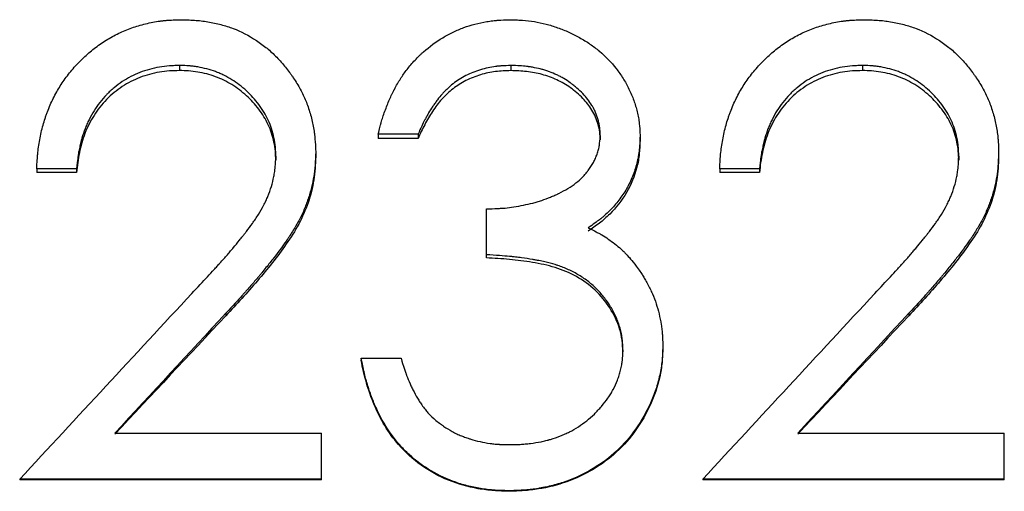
# Model space of a CAD drawing. Header units: millimetres. Extents: x -130 to 188, y -46 to 95.
# Tile 6 of 14: x -10.45 to 0.64, y 0.54 to 5.84. Entities that reach past the tile are written whole.
import ezdxf

# ---------------------------------------------------------------- set-up
doc = ezdxf.new("R2010")
doc.units = ezdxf.units.MM

msp = doc.modelspace()

# ---------------------------------------------------------------- linework, layer by layer
at = {"color": 7, "linetype": 'Continuous', "lineweight": 25}
for p, q in [((-8.649, 5.328), (-8.649, 5.27)), ((-4.916, 5.328), (-4.916, 5.27)), ((-0.957, 5.328), (-0.957, 5.27)), ((-5.962, 4.555), (-6.41, 4.555)), ((-6.41, 4.555), (-6.41, 4.506)), ((-5.962, 4.555), (-5.962, 4.506)), ((-5.962, 4.506), (-6.41, 4.506)), ((-3.91, 4.539), (-3.91, 4.491)), ((-3.462, 4.537), (-3.462, 4.489)), ((-7.115, 4.349), (-7.115, 4.302)), ((0.577, 4.349), (0.577, 4.302)), ((-7.564, 4.309), (-7.564, 4.262)), ((0.128, 4.309), (0.128, 4.262)), ((-9.808, 4.167), (-10.256, 4.167)), ((-10.256, 4.167), (-10.256, 4.123)), ((-9.808, 4.123), (-10.256, 4.123)), ((-9.808, 4.167), (-9.808, 4.123)), ((-2.115, 4.167), (-2.564, 4.167)), ((-2.564, 4.167), (-2.564, 4.123)), ((-2.115, 4.123), (-2.564, 4.123)), ((-2.115, 4.167), (-2.115, 4.123)), ((-5.192, 3.164), (-5.192, 3.716)), ((-8.127, 2.541), (-8.127, 2.513)), ((-0.435, 2.541), (-0.435, 2.513)), ((-3.654, 2.131), (-3.654, 2.108)), ((-3.205, 2.175), (-3.205, 2.151)), ((-6.603, 2.034), (-6.603, 2.012)), ((-6.603, 2.034), (-6.154, 2.034)), ((-9.378, 1.192), (-7.051, 1.192)), ((-7.051, 0.667), (-7.051, 1.192)), ((-1.686, 1.192), (0.641, 1.192)), ((0.641, 0.667), (0.641, 1.192)), ((-7.051, 0.674), (-10.449, 0.674)), ((-10.449, 0.674), (-10.449, 0.667)), ((-7.051, 0.667), (-10.449, 0.667)), ((0.641, 0.674), (-2.756, 0.674)), ((-2.756, 0.674), (-2.756, 0.667)), ((0.641, 0.667), (-2.756, 0.667)), ((-4.935, 0.544), (-4.935, 0.538))]:
    msp.add_line(p, q, dxfattribs=at)
for points, knots in [([(-10.256, 4.167), (-10.255, 4.204), (-10.253, 4.236), (-10.25, 4.276), (-10.249, 4.289), (-10.248, 4.306), (-10.248, 4.311), (-10.247, 4.319), (-10.247, 4.321), (-10.246, 4.326), (-10.246, 4.327), (-10.241, 4.383), (-10.234, 4.436), (-10.213, 4.549), (-10.2, 4.603), (-10.179, 4.682), (-10.171, 4.708), (-10.159, 4.745), (-10.154, 4.758), (-10.146, 4.782), (-10.142, 4.794), (-10.117, 4.859), (-10.094, 4.909), (-10.046, 5.006), (-10.019, 5.054), (-9.963, 5.143), (-9.933, 5.186), (-9.866, 5.271), (-9.83, 5.312), (-9.751, 5.395), (-9.711, 5.433), (-9.65, 5.486), (-9.63, 5.502), (-9.589, 5.534), (-9.566, 5.551), (-9.498, 5.598), (-9.452, 5.626), (-9.381, 5.665), (-9.358, 5.678), (-9.309, 5.701), (-9.284, 5.712), (-9.212, 5.742), (-9.162, 5.76), (-9.084, 5.783), (-9.058, 5.79), (-9.004, 5.803), (-8.976, 5.809), (-8.922, 5.819), (-8.895, 5.824), (-8.855, 5.829), (-8.841, 5.831), (-8.821, 5.833), (-8.815, 5.833), (-8.805, 5.834), (-8.801, 5.835), (-8.795, 5.835), (-8.79, 5.836), (-8.752, 5.839), (-8.698, 5.841), (-8.626, 5.842)], [0, 0, 0, 0, 0.03125, 0.03125, 0.046875, 0.046875, 0.054688, 0.054688, 0.058594, 0.058594, 0.0625, 0.0625, 0.125, 0.125, 0.1875, 0.1875, 0.21875, 0.21875, 0.234375, 0.234375, 0.25, 0.25, 0.3125, 0.3125, 0.375, 0.375, 0.4375, 0.4375, 0.5, 0.5, 0.5625, 0.5625, 0.59375, 0.59375, 0.625, 0.625, 0.6875, 0.6875, 0.71875, 0.71875, 0.75, 0.75, 0.8125, 0.8125, 0.84375, 0.84375, 0.875, 0.875, 0.90625, 0.90625, 0.921875, 0.921875, 0.929688, 0.929688, 0.933594, 0.933594, 0.9375, 0.9375, 1, 1, 1, 1]), ([(-8.626, 5.842), (-8.593, 5.842), (-8.564, 5.841), (-8.527, 5.839), (-8.516, 5.839), (-8.501, 5.838), (-8.496, 5.838), (-8.489, 5.837), (-8.487, 5.837), (-8.482, 5.837), (-8.481, 5.837), (-8.454, 5.835), (-8.43, 5.833), (-8.381, 5.827), (-8.357, 5.823), (-8.279, 5.81), (-8.229, 5.8), (-8.134, 5.775), (-8.089, 5.76), (-7.957, 5.711), (-7.87, 5.665), (-7.739, 5.58), (-7.699, 5.55), (-7.645, 5.506), (-7.627, 5.491), (-7.591, 5.457), (-7.572, 5.439), (-7.518, 5.383), (-7.485, 5.346), (-7.438, 5.288), (-7.423, 5.269), (-7.401, 5.24), (-7.394, 5.23), (-7.384, 5.215), (-7.381, 5.211), (-7.374, 5.201), (-7.371, 5.196), (-7.338, 5.147), (-7.312, 5.104), (-7.265, 5.017), (-7.244, 4.973), (-7.208, 4.887), (-7.192, 4.839), (-7.17, 4.765), (-7.163, 4.74), (-7.152, 4.692), (-7.147, 4.669), (-7.138, 4.621), (-7.134, 4.597), (-7.129, 4.56), (-7.127, 4.548), (-7.125, 4.529), (-7.125, 4.523), (-7.124, 4.513), (-7.123, 4.51), (-7.123, 4.504), (-7.123, 4.5), (-7.12, 4.465), (-7.117, 4.415), (-7.115, 4.349)], [0, 0, 0, 0, 0.03125, 0.03125, 0.046875, 0.046875, 0.054688, 0.054688, 0.058594, 0.058594, 0.0625, 0.0625, 0.09375, 0.09375, 0.125, 0.125, 0.1875, 0.1875, 0.25, 0.25, 0.375, 0.375, 0.4375, 0.4375, 0.46875, 0.46875, 0.5, 0.5, 0.5625, 0.5625, 0.59375, 0.59375, 0.609375, 0.609375, 0.617188, 0.617188, 0.625, 0.625, 0.6875, 0.6875, 0.75, 0.75, 0.8125, 0.8125, 0.84375, 0.84375, 0.875, 0.875, 0.90625, 0.90625, 0.921875, 0.921875, 0.929688, 0.929688, 0.933594, 0.933594, 0.9375, 0.9375, 1, 1, 1, 1]), ([(-6.41, 4.555), (-6.403, 4.584), (-6.397, 4.609), (-6.389, 4.642), (-6.386, 4.651), (-6.383, 4.665), (-6.381, 4.669), (-6.38, 4.675), (-6.379, 4.677), (-6.378, 4.681), (-6.378, 4.682), (-6.372, 4.705), (-6.365, 4.725), (-6.352, 4.768), (-6.344, 4.789), (-6.319, 4.859), (-6.301, 4.903), (-6.275, 4.965), (-6.266, 4.984), (-6.252, 5.013), (-6.247, 5.022), (-6.24, 5.036), (-6.238, 5.041), (-6.235, 5.047), (-6.233, 5.05), (-6.231, 5.054), (-6.23, 5.056), (-6.206, 5.102), (-6.183, 5.141), (-6.148, 5.196), (-6.136, 5.214), (-6.113, 5.247), (-6.099, 5.265), (-6.058, 5.319), (-6.027, 5.355), (-5.981, 5.404), (-5.966, 5.42), (-5.942, 5.443), (-5.934, 5.451), (-5.918, 5.465), (-5.911, 5.472), (-5.833, 5.541), (-5.76, 5.594), (-5.646, 5.663), (-5.607, 5.684), (-5.548, 5.712), (-5.528, 5.721), (-5.487, 5.738), (-5.466, 5.747), (-5.367, 5.783), (-5.281, 5.805), (-5.165, 5.825), (-5.142, 5.828), (-5.109, 5.832), (-5.098, 5.834), (-5.082, 5.835), (-5.077, 5.836), (-5.069, 5.836), (-5.066, 5.837), (-5.061, 5.837), (-5.057, 5.837), (-5.026, 5.84), (-4.981, 5.841), (-4.922, 5.842)], [0, 0, 0, 0, 0.03125, 0.03125, 0.046875, 0.046875, 0.054688, 0.054688, 0.058594, 0.058594, 0.0625, 0.0625, 0.09375, 0.09375, 0.125, 0.125, 0.1875, 0.1875, 0.21875, 0.21875, 0.234375, 0.234375, 0.242188, 0.242188, 0.246094, 0.246094, 0.25, 0.25, 0.3125, 0.3125, 0.34375, 0.34375, 0.375, 0.375, 0.4375, 0.4375, 0.46875, 0.46875, 0.484375, 0.484375, 0.5, 0.5, 0.625, 0.625, 0.6875, 0.6875, 0.71875, 0.71875, 0.75, 0.75, 0.875, 0.875, 0.90625, 0.90625, 0.921875, 0.921875, 0.929688, 0.929688, 0.933594, 0.933594, 0.9375, 0.9375, 1, 1, 1, 1]), ([(-4.922, 5.842), (-4.892, 5.841), (-4.865, 5.841), (-4.832, 5.839), (-4.821, 5.839), (-4.807, 5.838), (-4.803, 5.838), (-4.796, 5.837), (-4.794, 5.837), (-4.79, 5.837), (-4.789, 5.837), (-4.74, 5.833), (-4.696, 5.828), (-4.608, 5.814), (-4.564, 5.804), (-4.499, 5.787), (-4.477, 5.781), (-4.433, 5.768), (-4.411, 5.76), (-4.347, 5.738), (-4.305, 5.721), (-4.223, 5.684), (-4.183, 5.664), (-4.102, 5.619), (-4.063, 5.595), (-4.007, 5.556), (-3.989, 5.543), (-3.953, 5.516), (-3.937, 5.503), (-3.849, 5.429), (-3.786, 5.364), (-3.703, 5.258), (-3.677, 5.221), (-3.641, 5.163), (-3.63, 5.144), (-3.608, 5.104), (-3.597, 5.084), (-3.566, 5.02), (-3.548, 4.978), (-3.525, 4.914), (-3.517, 4.893), (-3.508, 4.861), (-3.505, 4.85), (-3.499, 4.829), (-3.496, 4.819), (-3.488, 4.785), (-3.483, 4.763), (-3.477, 4.729), (-3.476, 4.718), (-3.473, 4.701), (-3.473, 4.696), (-3.472, 4.687), (-3.471, 4.685), (-3.471, 4.679), (-3.47, 4.675), (-3.467, 4.643), (-3.464, 4.598), (-3.462, 4.537)], [0, 0, 0, 0, 0.03125, 0.03125, 0.046875, 0.046875, 0.054688, 0.054688, 0.058594, 0.058594, 0.0625, 0.0625, 0.125, 0.125, 0.1875, 0.1875, 0.21875, 0.21875, 0.25, 0.25, 0.3125, 0.3125, 0.375, 0.375, 0.4375, 0.4375, 0.46875, 0.46875, 0.5, 0.5, 0.625, 0.625, 0.6875, 0.6875, 0.71875, 0.71875, 0.75, 0.75, 0.8125, 0.8125, 0.84375, 0.84375, 0.859375, 0.859375, 0.875, 0.875, 0.90625, 0.90625, 0.921875, 0.921875, 0.929688, 0.929688, 0.933594, 0.933594, 0.9375, 0.9375, 1, 1, 1, 1]), ([(-2.564, 4.167), (-2.562, 4.204), (-2.561, 4.236), (-2.558, 4.276), (-2.557, 4.289), (-2.556, 4.306), (-2.555, 4.311), (-2.555, 4.319), (-2.555, 4.321), (-2.554, 4.326), (-2.554, 4.327), (-2.549, 4.383), (-2.541, 4.436), (-2.521, 4.549), (-2.508, 4.603), (-2.486, 4.682), (-2.479, 4.708), (-2.466, 4.745), (-2.462, 4.758), (-2.453, 4.782), (-2.449, 4.794), (-2.424, 4.859), (-2.402, 4.909), (-2.354, 5.006), (-2.327, 5.054), (-2.271, 5.143), (-2.24, 5.186), (-2.173, 5.271), (-2.137, 5.312), (-2.059, 5.395), (-2.019, 5.433), (-1.958, 5.486), (-1.937, 5.502), (-1.896, 5.534), (-1.874, 5.551), (-1.806, 5.598), (-1.76, 5.626), (-1.689, 5.665), (-1.665, 5.678), (-1.617, 5.701), (-1.592, 5.712), (-1.519, 5.742), (-1.469, 5.76), (-1.392, 5.783), (-1.365, 5.79), (-1.312, 5.803), (-1.284, 5.809), (-1.23, 5.819), (-1.203, 5.824), (-1.162, 5.829), (-1.149, 5.831), (-1.129, 5.833), (-1.122, 5.833), (-1.112, 5.834), (-1.109, 5.835), (-1.102, 5.835), (-1.098, 5.836), (-1.06, 5.839), (-1.006, 5.841), (-0.933, 5.842)], [0, 0, 0, 0, 0.03125, 0.03125, 0.046875, 0.046875, 0.054688, 0.054688, 0.058594, 0.058594, 0.0625, 0.0625, 0.125, 0.125, 0.1875, 0.1875, 0.21875, 0.21875, 0.234375, 0.234375, 0.25, 0.25, 0.3125, 0.3125, 0.375, 0.375, 0.4375, 0.4375, 0.5, 0.5, 0.5625, 0.5625, 0.59375, 0.59375, 0.625, 0.625, 0.6875, 0.6875, 0.71875, 0.71875, 0.75, 0.75, 0.8125, 0.8125, 0.84375, 0.84375, 0.875, 0.875, 0.90625, 0.90625, 0.921875, 0.921875, 0.929688, 0.929688, 0.933594, 0.933594, 0.9375, 0.9375, 1, 1, 1, 1]), ([(-0.933, 5.842), (-0.901, 5.842), (-0.872, 5.841), (-0.835, 5.839), (-0.824, 5.839), (-0.808, 5.838), (-0.803, 5.838), (-0.796, 5.837), (-0.794, 5.837), (-0.79, 5.837), (-0.789, 5.837), (-0.762, 5.835), (-0.738, 5.833), (-0.689, 5.827), (-0.665, 5.823), (-0.587, 5.81), (-0.537, 5.8), (-0.442, 5.775), (-0.397, 5.76), (-0.265, 5.711), (-0.177, 5.665), (-0.047, 5.58), (-0.006, 5.55), (0.047, 5.506), (0.065, 5.491), (0.101, 5.457), (0.12, 5.439), (0.174, 5.383), (0.208, 5.346), (0.254, 5.288), (0.269, 5.269), (0.291, 5.24), (0.298, 5.23), (0.308, 5.215), (0.312, 5.211), (0.319, 5.201), (0.322, 5.196), (0.354, 5.147), (0.381, 5.104), (0.428, 5.017), (0.449, 4.973), (0.484, 4.887), (0.501, 4.839), (0.522, 4.765), (0.529, 4.74), (0.541, 4.692), (0.546, 4.669), (0.555, 4.621), (0.559, 4.597), (0.564, 4.56), (0.565, 4.548), (0.567, 4.529), (0.568, 4.523), (0.569, 4.513), (0.569, 4.51), (0.569, 4.504), (0.57, 4.5), (0.573, 4.465), (0.575, 4.415), (0.577, 4.349)], [0, 0, 0, 0, 0.03125, 0.03125, 0.046875, 0.046875, 0.054688, 0.054688, 0.058594, 0.058594, 0.0625, 0.0625, 0.09375, 0.09375, 0.125, 0.125, 0.1875, 0.1875, 0.25, 0.25, 0.375, 0.375, 0.4375, 0.4375, 0.46875, 0.46875, 0.5, 0.5, 0.5625, 0.5625, 0.59375, 0.59375, 0.609375, 0.609375, 0.617188, 0.617188, 0.625, 0.625, 0.6875, 0.6875, 0.75, 0.75, 0.8125, 0.8125, 0.84375, 0.84375, 0.875, 0.875, 0.90625, 0.90625, 0.921875, 0.921875, 0.929688, 0.929688, 0.933594, 0.933594, 0.9375, 0.9375, 1, 1, 1, 1]), ([(-8.649, 5.328), (-8.674, 5.327), (-8.696, 5.326), (-8.725, 5.325), (-8.733, 5.325), (-8.745, 5.324), (-8.749, 5.324), (-8.754, 5.324), (-8.756, 5.323), (-8.759, 5.323), (-8.76, 5.323), (-8.8, 5.32), (-8.838, 5.316), (-8.951, 5.296), (-9.025, 5.276), (-9.165, 5.222), (-9.231, 5.187), (-9.325, 5.125), (-9.356, 5.102), (-9.4, 5.065), (-9.415, 5.052), (-9.436, 5.033), (-9.443, 5.026), (-9.457, 5.012), (-9.465, 5.005), (-9.523, 4.945), (-9.571, 4.884), (-9.632, 4.786), (-9.651, 4.752), (-9.676, 4.701), (-9.684, 4.684), (-9.695, 4.658), (-9.699, 4.649), (-9.706, 4.632), (-9.71, 4.622), (-9.725, 4.582), (-9.737, 4.547), (-9.753, 4.492), (-9.758, 4.473), (-9.765, 4.444), (-9.767, 4.434), (-9.772, 4.415), (-9.774, 4.404), (-9.78, 4.375), (-9.784, 4.356), (-9.789, 4.328), (-9.79, 4.318), (-9.792, 4.304), (-9.793, 4.3), (-9.794, 4.293), (-9.794, 4.291), (-9.795, 4.286), (-9.795, 4.283), (-9.799, 4.256), (-9.803, 4.218), (-9.808, 4.167)], [0, 0, 0, 0, 0.03125, 0.03125, 0.046875, 0.046875, 0.054688, 0.054688, 0.058594, 0.058594, 0.0625, 0.0625, 0.125, 0.125, 0.25, 0.25, 0.375, 0.375, 0.4375, 0.4375, 0.46875, 0.46875, 0.484375, 0.484375, 0.5, 0.5, 0.625, 0.625, 0.6875, 0.6875, 0.71875, 0.71875, 0.734375, 0.734375, 0.75, 0.75, 0.8125, 0.8125, 0.84375, 0.84375, 0.859375, 0.859375, 0.875, 0.875, 0.90625, 0.90625, 0.921875, 0.921875, 0.929688, 0.929688, 0.933594, 0.933594, 0.9375, 0.9375, 1, 1, 1, 1]), ([(-7.564, 4.309), (-7.565, 4.332), (-7.565, 4.352), (-7.567, 4.378), (-7.567, 4.386), (-7.568, 4.397), (-7.568, 4.4), (-7.569, 4.405), (-7.569, 4.406), (-7.569, 4.409), (-7.569, 4.41), (-7.572, 4.444), (-7.578, 4.479), (-7.593, 4.55), (-7.602, 4.585), (-7.623, 4.65), (-7.635, 4.682), (-7.663, 4.741), (-7.678, 4.771), (-7.705, 4.815), (-7.715, 4.83), (-7.73, 4.852), (-7.735, 4.859), (-7.745, 4.874), (-7.751, 4.882), (-7.776, 4.916), (-7.798, 4.943), (-7.844, 4.994), (-7.868, 5.018), (-7.921, 5.066), (-7.948, 5.089), (-8.003, 5.131), (-8.03, 5.15), (-8.088, 5.186), (-8.117, 5.202), (-8.164, 5.225), (-8.179, 5.232), (-8.211, 5.246), (-8.228, 5.253), (-8.307, 5.282), (-8.374, 5.299), (-8.461, 5.314), (-8.478, 5.316), (-8.503, 5.32), (-8.512, 5.32), (-8.525, 5.322), (-8.529, 5.322), (-8.535, 5.323), (-8.537, 5.323), (-8.542, 5.323), (-8.544, 5.323), (-8.568, 5.325), (-8.603, 5.327), (-8.649, 5.328)], [0, 0, 0, 0, 0.03125, 0.03125, 0.046875, 0.046875, 0.054688, 0.054688, 0.058594, 0.058594, 0.0625, 0.0625, 0.125, 0.125, 0.1875, 0.1875, 0.25, 0.25, 0.3125, 0.3125, 0.34375, 0.34375, 0.359375, 0.359375, 0.375, 0.375, 0.4375, 0.4375, 0.5, 0.5, 0.5625, 0.5625, 0.625, 0.625, 0.6875, 0.6875, 0.71875, 0.71875, 0.75, 0.75, 0.875, 0.875, 0.90625, 0.90625, 0.921875, 0.921875, 0.929688, 0.929688, 0.933594, 0.933594, 0.9375, 0.9375, 1, 1, 1, 1]), ([(-4.916, 5.328), (-4.954, 5.326), (-4.988, 5.325), (-5.032, 5.322), (-5.045, 5.321), (-5.063, 5.319), (-5.069, 5.319), (-5.077, 5.318), (-5.079, 5.317), (-5.084, 5.317), (-5.086, 5.317), (-5.145, 5.309), (-5.201, 5.297), (-5.317, 5.262), (-5.372, 5.24), (-5.475, 5.187), (-5.524, 5.156), (-5.589, 5.105), (-5.611, 5.086), (-5.642, 5.056), (-5.653, 5.046), (-5.668, 5.03), (-5.673, 5.024), (-5.681, 5.016), (-5.684, 5.013), (-5.689, 5.008), (-5.692, 5.004), (-5.709, 4.985), (-5.726, 4.965), (-5.752, 4.93), (-5.761, 4.918), (-5.775, 4.898), (-5.78, 4.891), (-5.787, 4.881), (-5.789, 4.878), (-5.793, 4.872), (-5.794, 4.87), (-5.797, 4.867), (-5.798, 4.865), (-5.813, 4.842), (-5.828, 4.82), (-5.85, 4.782), (-5.857, 4.769), (-5.868, 4.748), (-5.872, 4.741), (-5.878, 4.731), (-5.88, 4.727), (-5.883, 4.722), (-5.883, 4.72), (-5.885, 4.716), (-5.887, 4.714), (-5.907, 4.674), (-5.932, 4.621), (-5.962, 4.555)], [0, 0, 0, 0, 0.0625, 0.0625, 0.09375, 0.09375, 0.109375, 0.109375, 0.117188, 0.117188, 0.125, 0.125, 0.25, 0.25, 0.375, 0.375, 0.5, 0.5, 0.5625, 0.5625, 0.59375, 0.59375, 0.609375, 0.609375, 0.617188, 0.617188, 0.625, 0.625, 0.6875, 0.6875, 0.71875, 0.71875, 0.734375, 0.734375, 0.742188, 0.742188, 0.746094, 0.746094, 0.75, 0.75, 0.8125, 0.8125, 0.84375, 0.84375, 0.859375, 0.859375, 0.867188, 0.867188, 0.871094, 0.871094, 0.875, 0.875, 1, 1, 1, 1]), ([(-3.91, 4.539), (-3.911, 4.559), (-3.911, 4.576), (-3.913, 4.598), (-3.913, 4.605), (-3.914, 4.615), (-3.914, 4.618), (-3.915, 4.623), (-3.915, 4.625), (-3.917, 4.642), (-3.92, 4.656), (-3.926, 4.685), (-3.93, 4.7), (-3.942, 4.745), (-3.952, 4.773), (-3.969, 4.814), (-3.976, 4.827), (-3.989, 4.853), (-3.996, 4.867), (-4.032, 4.925), (-4.066, 4.969), (-4.127, 5.033), (-4.149, 5.053), (-4.184, 5.084), (-4.196, 5.094), (-4.215, 5.109), (-4.221, 5.114), (-4.231, 5.121), (-4.234, 5.123), (-4.24, 5.128), (-4.244, 5.131), (-4.27, 5.15), (-4.294, 5.165), (-4.332, 5.188), (-4.345, 5.195), (-4.372, 5.209), (-4.386, 5.216), (-4.427, 5.235), (-4.454, 5.247), (-4.495, 5.262), (-4.509, 5.267), (-4.537, 5.275), (-4.552, 5.28), (-4.593, 5.291), (-4.621, 5.297), (-4.665, 5.306), (-4.679, 5.308), (-4.702, 5.312), (-4.709, 5.313), (-4.72, 5.314), (-4.724, 5.315), (-4.732, 5.316), (-4.737, 5.317), (-4.783, 5.322), (-4.842, 5.326), (-4.916, 5.328)], [0, 0, 0, 0, 0.03125, 0.03125, 0.046875, 0.046875, 0.054688, 0.054688, 0.0625, 0.0625, 0.09375, 0.09375, 0.125, 0.125, 0.1875, 0.1875, 0.21875, 0.21875, 0.25, 0.25, 0.375, 0.375, 0.4375, 0.4375, 0.46875, 0.46875, 0.484375, 0.484375, 0.492188, 0.492188, 0.5, 0.5, 0.5625, 0.5625, 0.59375, 0.59375, 0.625, 0.625, 0.6875, 0.6875, 0.71875, 0.71875, 0.75, 0.75, 0.8125, 0.8125, 0.84375, 0.84375, 0.859375, 0.859375, 0.867188, 0.867188, 0.875, 0.875, 1, 1, 1, 1]), ([(-0.957, 5.328), (-0.982, 5.327), (-1.004, 5.326), (-1.032, 5.325), (-1.041, 5.325), (-1.053, 5.324), (-1.057, 5.324), (-1.062, 5.324), (-1.064, 5.323), (-1.067, 5.323), (-1.068, 5.323), (-1.108, 5.32), (-1.146, 5.316), (-1.258, 5.296), (-1.332, 5.276), (-1.472, 5.222), (-1.539, 5.187), (-1.633, 5.125), (-1.663, 5.102), (-1.708, 5.065), (-1.722, 5.052), (-1.744, 5.033), (-1.751, 5.026), (-1.765, 5.012), (-1.772, 5.005), (-1.831, 4.945), (-1.878, 4.884), (-1.94, 4.786), (-1.958, 4.752), (-1.984, 4.701), (-1.992, 4.684), (-2.003, 4.658), (-2.007, 4.649), (-2.014, 4.632), (-2.018, 4.622), (-2.033, 4.582), (-2.045, 4.547), (-2.06, 4.492), (-2.065, 4.473), (-2.072, 4.444), (-2.075, 4.434), (-2.079, 4.415), (-2.082, 4.404), (-2.088, 4.375), (-2.091, 4.356), (-2.096, 4.328), (-2.098, 4.318), (-2.1, 4.304), (-2.101, 4.3), (-2.102, 4.293), (-2.102, 4.291), (-2.103, 4.286), (-2.103, 4.283), (-2.106, 4.256), (-2.111, 4.218), (-2.115, 4.167)], [0, 0, 0, 0, 0.03125, 0.03125, 0.046875, 0.046875, 0.054688, 0.054688, 0.058594, 0.058594, 0.0625, 0.0625, 0.125, 0.125, 0.25, 0.25, 0.375, 0.375, 0.4375, 0.4375, 0.46875, 0.46875, 0.484375, 0.484375, 0.5, 0.5, 0.625, 0.625, 0.6875, 0.6875, 0.71875, 0.71875, 0.734375, 0.734375, 0.75, 0.75, 0.8125, 0.8125, 0.84375, 0.84375, 0.859375, 0.859375, 0.875, 0.875, 0.90625, 0.90625, 0.921875, 0.921875, 0.929688, 0.929688, 0.933594, 0.933594, 0.9375, 0.9375, 1, 1, 1, 1]), ([(0.128, 4.309), (0.128, 4.332), (0.127, 4.352), (0.126, 4.378), (0.125, 4.386), (0.124, 4.397), (0.124, 4.4), (0.124, 4.405), (0.124, 4.406), (0.123, 4.409), (0.123, 4.41), (0.12, 4.444), (0.115, 4.479), (0.1, 4.55), (0.091, 4.585), (0.069, 4.65), (0.057, 4.682), (0.03, 4.741), (0.014, 4.771), (-0.013, 4.815), (-0.022, 4.83), (-0.037, 4.852), (-0.042, 4.859), (-0.053, 4.874), (-0.059, 4.882), (-0.084, 4.916), (-0.106, 4.943), (-0.152, 4.994), (-0.176, 5.018), (-0.229, 5.066), (-0.256, 5.089), (-0.311, 5.131), (-0.338, 5.15), (-0.395, 5.186), (-0.425, 5.202), (-0.471, 5.225), (-0.487, 5.232), (-0.519, 5.246), (-0.536, 5.253), (-0.614, 5.282), (-0.682, 5.299), (-0.768, 5.314), (-0.786, 5.316), (-0.811, 5.32), (-0.82, 5.32), (-0.832, 5.322), (-0.837, 5.322), (-0.843, 5.323), (-0.845, 5.323), (-0.849, 5.323), (-0.852, 5.323), (-0.876, 5.325), (-0.911, 5.327), (-0.957, 5.328)], [0, 0, 0, 0, 0.03125, 0.03125, 0.046875, 0.046875, 0.054688, 0.054688, 0.058594, 0.058594, 0.0625, 0.0625, 0.125, 0.125, 0.1875, 0.1875, 0.25, 0.25, 0.3125, 0.3125, 0.34375, 0.34375, 0.359375, 0.359375, 0.375, 0.375, 0.4375, 0.4375, 0.5, 0.5, 0.5625, 0.5625, 0.625, 0.625, 0.6875, 0.6875, 0.71875, 0.71875, 0.75, 0.75, 0.875, 0.875, 0.90625, 0.90625, 0.921875, 0.921875, 0.929688, 0.929688, 0.933594, 0.933594, 0.9375, 0.9375, 1, 1, 1, 1]), ([(-8.649, 5.27), (-8.687, 5.269), (-8.763, 5.268), (-8.913, 5.249), (-9.096, 5.2), (-9.3, 5.096), (-9.476, 4.951), (-9.618, 4.771), (-9.72, 4.567), (-9.771, 4.384), (-9.797, 4.236), (-9.804, 4.16), (-9.808, 4.123)], [0, 0, 0, 0, 0.062576, 0.125132, 0.2501, 0.373278, 0.499948, 0.624847, 0.749824, 0.874856, 0.937422, 1, 1, 1, 1]), ([(-7.564, 4.262), (-7.565, 4.297), (-7.567, 4.365), (-7.589, 4.5), (-7.641, 4.665), (-7.751, 4.84), (-7.891, 4.992), (-8.055, 5.118), (-8.242, 5.208), (-8.409, 5.251), (-8.546, 5.268), (-8.614, 5.27), (-8.649, 5.27)], [0, 0, 0, 0, 0.062571, 0.125122, 0.250013, 0.374954, 0.499929, 0.624927, 0.749888, 0.874861, 0.937422, 1, 1, 1, 1]), ([(-4.916, 5.27), (-4.974, 5.268), (-5.09, 5.264), (-5.262, 5.227), (-5.424, 5.163), (-5.572, 5.07), (-5.698, 4.952), (-5.802, 4.813), (-5.89, 4.663), (-5.938, 4.558), (-5.962, 4.506)], [0, 0, 0, 0, 0.125062, 0.250029, 0.377417, 0.49989, 0.624852, 0.749881, 0.874918, 1, 1, 1, 1]), ([(-3.91, 4.491), (-3.911, 4.52), (-3.913, 4.579), (-3.938, 4.694), (-3.995, 4.828), (-4.107, 4.965), (-4.241, 5.081), (-4.397, 5.171), (-4.564, 5.231), (-4.739, 5.264), (-4.857, 5.268), (-4.916, 5.27)], [0, 0, 0, 0, 0.0625568, 0.1250949, 0.2498657, 0.3686843, 0.499797, 0.6247848, 0.7498041, 0.8748829, 1, 1, 1, 1]), ([(-0.957, 5.27), (-0.994, 5.269), (-1.07, 5.268), (-1.221, 5.249), (-1.404, 5.2), (-1.608, 5.096), (-1.784, 4.951), (-1.926, 4.771), (-2.028, 4.567), (-2.078, 4.384), (-2.105, 4.236), (-2.112, 4.16), (-2.115, 4.123)], [0, 0, 0, 0, 0.062576, 0.125132, 0.2501, 0.373278, 0.499948, 0.624847, 0.749824, 0.874856, 0.937422, 1, 1, 1, 1]), ([(0.128, 4.262), (0.127, 4.297), (0.125, 4.365), (0.103, 4.5), (0.051, 4.665), (-0.059, 4.84), (-0.198, 4.992), (-0.363, 5.118), (-0.549, 5.208), (-0.717, 5.251), (-0.853, 5.268), (-0.922, 5.27), (-0.957, 5.27)], [0, 0, 0, 0, 0.062571, 0.125122, 0.250013, 0.374954, 0.499929, 0.624927, 0.749888, 0.874861, 0.937422, 1, 1, 1, 1]), ([(-5.192, 3.716), (-5.146, 3.716), (-5.105, 3.717), (-5.053, 3.72), (-5.037, 3.721), (-5.015, 3.722), (-5.008, 3.723), (-4.998, 3.723), (-4.994, 3.724), (-4.988, 3.724), (-4.986, 3.724), (-4.95, 3.728), (-4.917, 3.732), (-4.847, 3.743), (-4.81, 3.749), (-4.737, 3.764), (-4.703, 3.772), (-4.652, 3.785), (-4.636, 3.789), (-4.604, 3.799), (-4.586, 3.805), (-4.535, 3.822), (-4.502, 3.834), (-4.454, 3.854), (-4.438, 3.861), (-4.414, 3.871), (-4.406, 3.875), (-4.395, 3.88), (-4.391, 3.882), (-4.383, 3.886), (-4.38, 3.887), (-4.303, 3.925), (-4.239, 3.964), (-4.157, 4.028), (-4.131, 4.05), (-4.097, 4.085), (-4.085, 4.097), (-4.07, 4.115), (-4.064, 4.121), (-4.057, 4.13), (-4.055, 4.133), (-4.05, 4.14), (-4.048, 4.142), (-4.023, 4.175), (-4.004, 4.205), (-3.979, 4.251), (-3.971, 4.267), (-3.957, 4.299), (-3.951, 4.314), (-3.939, 4.348), (-3.934, 4.366), (-3.927, 4.391), (-3.925, 4.4), (-3.923, 4.413), (-3.922, 4.417), (-3.921, 4.423), (-3.92, 4.425), (-3.92, 4.43), (-3.919, 4.432), (-3.916, 4.457), (-3.913, 4.492), (-3.91, 4.539)], [0, 0, 0, 0, 0.0625, 0.0625, 0.09375, 0.09375, 0.109375, 0.109375, 0.117188, 0.117188, 0.125, 0.125, 0.1875, 0.1875, 0.25, 0.25, 0.3125, 0.3125, 0.34375, 0.34375, 0.375, 0.375, 0.4375, 0.4375, 0.46875, 0.46875, 0.484375, 0.484375, 0.492188, 0.492188, 0.5, 0.5, 0.625, 0.625, 0.6875, 0.6875, 0.71875, 0.71875, 0.734375, 0.734375, 0.742188, 0.742188, 0.75, 0.75, 0.8125, 0.8125, 0.84375, 0.84375, 0.875, 0.875, 0.90625, 0.90625, 0.921875, 0.921875, 0.929688, 0.929688, 0.933594, 0.933594, 0.9375, 0.9375, 1, 1, 1, 1]), ([(-3.462, 4.537), (-3.463, 4.503), (-3.464, 4.473), (-3.466, 4.434), (-3.467, 4.422), (-3.468, 4.406), (-3.468, 4.401), (-3.469, 4.393), (-3.469, 4.391), (-3.47, 4.386), (-3.47, 4.385), (-3.475, 4.331), (-3.485, 4.28), (-3.51, 4.178), (-3.526, 4.128), (-3.556, 4.056), (-3.566, 4.033), (-3.589, 3.986), (-3.601, 3.963), (-3.639, 3.897), (-3.668, 3.855), (-3.715, 3.794), (-3.732, 3.774), (-3.766, 3.734), (-3.785, 3.714), (-3.822, 3.677), (-3.841, 3.659), (-3.87, 3.633), (-3.88, 3.625), (-3.895, 3.613), (-3.9, 3.608), (-3.907, 3.602), (-3.91, 3.6), (-3.915, 3.596), (-3.918, 3.594), (-3.947, 3.571), (-3.989, 3.541), (-4.045, 3.502)], [0, 0, 0, 0, 0.0625, 0.0625, 0.09375, 0.09375, 0.109375, 0.109375, 0.117188, 0.117188, 0.125, 0.125, 0.25, 0.25, 0.375, 0.375, 0.4375, 0.4375, 0.5, 0.5, 0.625, 0.625, 0.6875, 0.6875, 0.75, 0.75, 0.8125, 0.8125, 0.84375, 0.84375, 0.859375, 0.859375, 0.867188, 0.867188, 0.875, 0.875, 1, 1, 1, 1]), ([(-3.462, 4.489), (-3.463, 4.437), (-3.466, 4.335), (-3.503, 4.132), (-3.601, 3.891), (-3.763, 3.688), (-3.918, 3.551), (-4.003, 3.493), (-4.045, 3.464)], [0, 0, 0, 0, 0.125188, 0.250297, 0.499922, 0.749664, 0.874802, 1, 1, 1, 1]), ([(-7.115, 4.349), (-7.116, 4.319), (-7.117, 4.294), (-7.119, 4.26), (-7.119, 4.25), (-7.12, 4.236), (-7.12, 4.232), (-7.121, 4.226), (-7.121, 4.224), (-7.121, 4.22), (-7.121, 4.219), (-7.123, 4.193), (-7.125, 4.17), (-7.13, 4.126), (-7.133, 4.105), (-7.143, 4.041), (-7.152, 3.999), (-7.168, 3.934), (-7.174, 3.912), (-7.186, 3.869), (-7.193, 3.847), (-7.214, 3.784), (-7.23, 3.743), (-7.256, 3.682), (-7.266, 3.662), (-7.28, 3.632), (-7.285, 3.622), (-7.293, 3.607), (-7.295, 3.602), (-7.301, 3.592), (-7.304, 3.586), (-7.324, 3.548), (-7.344, 3.513), (-7.379, 3.456), (-7.392, 3.437), (-7.411, 3.407), (-7.418, 3.397), (-7.428, 3.382), (-7.432, 3.376), (-7.437, 3.369), (-7.439, 3.366), (-7.442, 3.361), (-7.444, 3.357), (-7.486, 3.297), (-7.533, 3.232), (-7.615, 3.128), (-7.644, 3.091), (-7.69, 3.035), (-7.706, 3.016), (-7.73, 2.986), (-7.739, 2.976), (-7.751, 2.961), (-7.755, 2.956), (-7.762, 2.949), (-7.764, 2.946), (-7.768, 2.941), (-7.77, 2.938), (-7.799, 2.905), (-7.827, 2.872), (-7.871, 2.822), (-7.886, 2.805), (-7.909, 2.78), (-7.916, 2.771), (-7.928, 2.758), (-7.932, 2.754), (-7.938, 2.747), (-7.939, 2.745), (-7.943, 2.741), (-7.946, 2.738), (-7.987, 2.693), (-8.047, 2.628), (-8.127, 2.541)], [0, 0, 0, 0, 0.03125, 0.03125, 0.046875, 0.046875, 0.054688, 0.054688, 0.058594, 0.058594, 0.0625, 0.0625, 0.09375, 0.09375, 0.125, 0.125, 0.1875, 0.1875, 0.21875, 0.21875, 0.25, 0.25, 0.3125, 0.3125, 0.34375, 0.34375, 0.359375, 0.359375, 0.367188, 0.367188, 0.375, 0.375, 0.4375, 0.4375, 0.46875, 0.46875, 0.484375, 0.484375, 0.492188, 0.492188, 0.496094, 0.496094, 0.5, 0.5, 0.625, 0.625, 0.6875, 0.6875, 0.71875, 0.71875, 0.734375, 0.734375, 0.742188, 0.742188, 0.746094, 0.746094, 0.75, 0.75, 0.8125, 0.8125, 0.84375, 0.84375, 0.859375, 0.859375, 0.867188, 0.867188, 0.871094, 0.871094, 0.875, 0.875, 1, 1, 1, 1]), ([(0.577, 4.349), (0.576, 4.319), (0.575, 4.294), (0.573, 4.26), (0.573, 4.25), (0.572, 4.236), (0.572, 4.232), (0.571, 4.226), (0.571, 4.224), (0.571, 4.22), (0.571, 4.219), (0.569, 4.193), (0.567, 4.17), (0.562, 4.126), (0.56, 4.105), (0.549, 4.041), (0.541, 3.999), (0.525, 3.934), (0.519, 3.912), (0.506, 3.869), (0.499, 3.847), (0.478, 3.784), (0.462, 3.743), (0.436, 3.682), (0.427, 3.662), (0.412, 3.632), (0.407, 3.622), (0.399, 3.607), (0.397, 3.602), (0.392, 3.592), (0.389, 3.586), (0.368, 3.548), (0.348, 3.513), (0.313, 3.456), (0.301, 3.437), (0.281, 3.407), (0.274, 3.397), (0.264, 3.382), (0.261, 3.376), (0.255, 3.369), (0.254, 3.366), (0.25, 3.361), (0.248, 3.357), (0.206, 3.297), (0.159, 3.232), (0.077, 3.128), (0.048, 3.091), (0.002, 3.035), (-0.014, 3.016), (-0.038, 2.986), (-0.046, 2.976), (-0.059, 2.961), (-0.063, 2.956), (-0.069, 2.949), (-0.071, 2.946), (-0.076, 2.941), (-0.078, 2.938), (-0.107, 2.905), (-0.135, 2.872), (-0.179, 2.822), (-0.193, 2.805), (-0.216, 2.78), (-0.224, 2.771), (-0.235, 2.758), (-0.239, 2.754), (-0.245, 2.747), (-0.247, 2.745), (-0.251, 2.741), (-0.254, 2.738), (-0.294, 2.693), (-0.354, 2.628), (-0.435, 2.541)], [0, 0, 0, 0, 0.03125, 0.03125, 0.046875, 0.046875, 0.054688, 0.054688, 0.058594, 0.058594, 0.0625, 0.0625, 0.09375, 0.09375, 0.125, 0.125, 0.1875, 0.1875, 0.21875, 0.21875, 0.25, 0.25, 0.3125, 0.3125, 0.34375, 0.34375, 0.359375, 0.359375, 0.367188, 0.367188, 0.375, 0.375, 0.4375, 0.4375, 0.46875, 0.46875, 0.484375, 0.484375, 0.492188, 0.492188, 0.496094, 0.496094, 0.5, 0.5, 0.625, 0.625, 0.6875, 0.6875, 0.71875, 0.71875, 0.734375, 0.734375, 0.742188, 0.742188, 0.746094, 0.746094, 0.75, 0.75, 0.8125, 0.8125, 0.84375, 0.84375, 0.859375, 0.859375, 0.867188, 0.867188, 0.871094, 0.871094, 0.875, 0.875, 1, 1, 1, 1]), ([(-8.51, 2.764), (-8.445, 2.833), (-8.386, 2.895), (-8.307, 2.98), (-8.282, 3.007), (-8.247, 3.045), (-8.236, 3.058), (-8.22, 3.076), (-8.215, 3.082), (-8.207, 3.09), (-8.204, 3.093), (-8.2, 3.097), (-8.199, 3.099), (-8.196, 3.102), (-8.196, 3.102), (-8.163, 3.139), (-8.135, 3.17), (-8.097, 3.214), (-8.085, 3.228), (-8.062, 3.255), (-8.052, 3.267), (-8.02, 3.305), (-7.997, 3.333), (-7.961, 3.378), (-7.948, 3.393), (-7.929, 3.418), (-7.922, 3.426), (-7.912, 3.439), (-7.909, 3.443), (-7.902, 3.451), (-7.898, 3.456), (-7.872, 3.489), (-7.849, 3.52), (-7.816, 3.568), (-7.804, 3.584), (-7.782, 3.617), (-7.771, 3.635), (-7.739, 3.686), (-7.719, 3.721), (-7.692, 3.771), (-7.684, 3.788), (-7.672, 3.814), (-7.669, 3.822), (-7.661, 3.839), (-7.658, 3.846), (-7.623, 3.93), (-7.601, 4.003), (-7.583, 4.096), (-7.579, 4.115), (-7.575, 4.144), (-7.574, 4.153), (-7.573, 4.168), (-7.572, 4.173), (-7.571, 4.18), (-7.571, 4.183), (-7.571, 4.188), (-7.57, 4.191), (-7.568, 4.218), (-7.566, 4.257), (-7.564, 4.309)], [0, 0, 0, 0, 0.125, 0.125, 0.1875, 0.1875, 0.21875, 0.21875, 0.234375, 0.234375, 0.242188, 0.242188, 0.246094, 0.246094, 0.25, 0.25, 0.3125, 0.3125, 0.34375, 0.34375, 0.375, 0.375, 0.4375, 0.4375, 0.46875, 0.46875, 0.484375, 0.484375, 0.492188, 0.492188, 0.5, 0.5, 0.5625, 0.5625, 0.59375, 0.59375, 0.625, 0.625, 0.6875, 0.6875, 0.71875, 0.71875, 0.734375, 0.734375, 0.75, 0.75, 0.875, 0.875, 0.90625, 0.90625, 0.921875, 0.921875, 0.929688, 0.929688, 0.933594, 0.933594, 0.9375, 0.9375, 1, 1, 1, 1]), ([(-7.115, 4.302), (-7.117, 4.258), (-7.12, 4.171), (-7.139, 3.996), (-7.194, 3.782), (-7.3, 3.54), (-7.491, 3.244), (-7.713, 2.97), (-7.946, 2.706), (-8.067, 2.578), (-8.127, 2.513)], [0, 0, 0, 0, 0.062527, 0.125034, 0.249959, 0.374869, 0.499868, 0.749885, 0.87494, 1, 1, 1, 1]), ([(-0.817, 2.764), (-0.752, 2.833), (-0.694, 2.895), (-0.615, 2.98), (-0.59, 3.007), (-0.555, 3.045), (-0.544, 3.058), (-0.528, 3.076), (-0.522, 3.082), (-0.514, 3.09), (-0.512, 3.093), (-0.508, 3.097), (-0.507, 3.099), (-0.504, 3.102), (-0.504, 3.102), (-0.471, 3.139), (-0.443, 3.17), (-0.405, 3.214), (-0.393, 3.228), (-0.37, 3.255), (-0.36, 3.267), (-0.328, 3.305), (-0.305, 3.333), (-0.268, 3.378), (-0.256, 3.393), (-0.236, 3.418), (-0.23, 3.426), (-0.22, 3.439), (-0.217, 3.443), (-0.21, 3.451), (-0.206, 3.456), (-0.18, 3.489), (-0.157, 3.52), (-0.123, 3.568), (-0.112, 3.584), (-0.09, 3.617), (-0.078, 3.635), (-0.046, 3.686), (-0.027, 3.721), (0, 3.771), (0.008, 3.788), (0.02, 3.814), (0.024, 3.822), (0.031, 3.839), (0.034, 3.846), (0.069, 3.93), (0.091, 4.003), (0.11, 4.096), (0.113, 4.115), (0.117, 4.144), (0.118, 4.153), (0.12, 4.168), (0.12, 4.173), (0.121, 4.18), (0.121, 4.183), (0.122, 4.188), (0.122, 4.191), (0.124, 4.218), (0.126, 4.257), (0.128, 4.309)], [0, 0, 0, 0, 0.125, 0.125, 0.1875, 0.1875, 0.21875, 0.21875, 0.234375, 0.234375, 0.242188, 0.242188, 0.246094, 0.246094, 0.25, 0.25, 0.3125, 0.3125, 0.34375, 0.34375, 0.375, 0.375, 0.4375, 0.4375, 0.46875, 0.46875, 0.484375, 0.484375, 0.492188, 0.492188, 0.5, 0.5, 0.5625, 0.5625, 0.59375, 0.59375, 0.625, 0.625, 0.6875, 0.6875, 0.71875, 0.71875, 0.734375, 0.734375, 0.75, 0.75, 0.875, 0.875, 0.90625, 0.90625, 0.921875, 0.921875, 0.929688, 0.929688, 0.933594, 0.933594, 0.9375, 0.9375, 1, 1, 1, 1]), ([(0.577, 4.302), (0.575, 4.258), (0.573, 4.171), (0.553, 3.996), (0.499, 3.782), (0.393, 3.54), (0.201, 3.244), (-0.021, 2.97), (-0.254, 2.706), (-0.375, 2.578), (-0.435, 2.513)], [0, 0, 0, 0, 0.062527, 0.125034, 0.249959, 0.374869, 0.499868, 0.749885, 0.87494, 1, 1, 1, 1]), ([(-4.045, 3.502), (-4.011, 3.485), (-3.98, 3.469), (-3.941, 3.449), (-3.93, 3.443), (-3.914, 3.434), (-3.909, 3.431), (-3.902, 3.427), (-3.899, 3.426), (-3.895, 3.424), (-3.894, 3.423), (-3.843, 3.393), (-3.795, 3.36), (-3.722, 3.303), (-3.699, 3.284), (-3.667, 3.254), (-3.656, 3.244), (-3.641, 3.23), (-3.636, 3.225), (-3.629, 3.217), (-3.627, 3.215), (-3.622, 3.21), (-3.619, 3.207), (-3.59, 3.177), (-3.552, 3.132), (-3.504, 3.071)], [0, 0, 0, 0, 0.125, 0.125, 0.1875, 0.1875, 0.21875, 0.21875, 0.234375, 0.234375, 0.25, 0.25, 0.5, 0.5, 0.625, 0.625, 0.6875, 0.6875, 0.71875, 0.71875, 0.734375, 0.734375, 0.75, 0.75, 1, 1, 1, 1]), ([(-3.654, 2.131), (-3.655, 2.16), (-3.657, 2.186), (-3.659, 2.219), (-3.66, 2.229), (-3.661, 2.243), (-3.662, 2.247), (-3.662, 2.253), (-3.663, 2.255), (-3.663, 2.259), (-3.663, 2.26), (-3.666, 2.284), (-3.67, 2.305), (-3.677, 2.337), (-3.68, 2.348), (-3.685, 2.369), (-3.688, 2.381), (-3.704, 2.432), (-3.719, 2.473), (-3.756, 2.552), (-3.778, 2.591), (-3.826, 2.666), (-3.852, 2.702), (-3.894, 2.753), (-3.908, 2.769), (-3.937, 2.801), (-3.953, 2.817), (-3.998, 2.86), (-4.031, 2.888), (-4.084, 2.926), (-4.102, 2.939), (-4.139, 2.963), (-4.16, 2.975), (-4.217, 3.007), (-4.256, 3.027), (-4.316, 3.052), (-4.336, 3.06), (-4.367, 3.072), (-4.377, 3.075), (-4.393, 3.08), (-4.398, 3.082), (-4.408, 3.085), (-4.414, 3.087), (-4.453, 3.099), (-4.491, 3.109), (-4.555, 3.123), (-4.577, 3.128), (-4.612, 3.135), (-4.624, 3.137), (-4.642, 3.14), (-4.648, 3.141), (-4.658, 3.143), (-4.661, 3.144), (-4.667, 3.145), (-4.671, 3.145), (-4.712, 3.153), (-4.753, 3.159), (-4.818, 3.167), (-4.84, 3.17), (-4.874, 3.174), (-4.885, 3.175), (-4.903, 3.177), (-4.909, 3.178), (-4.917, 3.178), (-4.92, 3.179), (-4.926, 3.179), (-4.93, 3.18), (-4.997, 3.186), (-5.084, 3.192), (-5.192, 3.199)], [0, 0, 0, 0, 0.03125, 0.03125, 0.046875, 0.046875, 0.054688, 0.054688, 0.058594, 0.058594, 0.0625, 0.0625, 0.09375, 0.09375, 0.109375, 0.109375, 0.125, 0.125, 0.1875, 0.1875, 0.25, 0.25, 0.3125, 0.3125, 0.34375, 0.34375, 0.375, 0.375, 0.4375, 0.4375, 0.46875, 0.46875, 0.5, 0.5, 0.5625, 0.5625, 0.59375, 0.59375, 0.609375, 0.609375, 0.617188, 0.617188, 0.625, 0.625, 0.6875, 0.6875, 0.71875, 0.71875, 0.734375, 0.734375, 0.742188, 0.742188, 0.746094, 0.746094, 0.75, 0.75, 0.8125, 0.8125, 0.84375, 0.84375, 0.859375, 0.859375, 0.867188, 0.867188, 0.871094, 0.871094, 0.875, 0.875, 1, 1, 1, 1]), ([(-3.654, 2.108), (-3.656, 2.152), (-3.66, 2.239), (-3.698, 2.409), (-3.794, 2.606), (-3.96, 2.809), (-4.174, 2.962), (-4.416, 3.064), (-4.673, 3.115), (-4.932, 3.149), (-5.105, 3.159), (-5.192, 3.164)], [0, 0, 0, 0, 0.062573, 0.125095, 0.249865, 0.374768, 0.499613, 0.624552, 0.749666, 0.874825, 1, 1, 1, 1]), ([(-3.504, 3.071), (-3.473, 3.028), (-3.449, 2.994), (-3.428, 2.962), (-3.425, 2.956), (-3.416, 2.941), (-3.411, 2.933), (-3.397, 2.909), (-3.387, 2.891), (-3.372, 2.863), (-3.367, 2.853), (-3.356, 2.832), (-3.352, 2.824), (-3.339, 2.796), (-3.33, 2.777), (-3.306, 2.722), (-3.292, 2.686), (-3.255, 2.573), (-3.237, 2.496), (-3.221, 2.394), (-3.218, 2.374), (-3.214, 2.344), (-3.213, 2.334), (-3.212, 2.319), (-3.212, 2.314), (-3.211, 2.307), (-3.211, 2.305), (-3.21, 2.3), (-3.21, 2.297), (-3.208, 2.268), (-3.206, 2.228), (-3.205, 2.175)], [0, 0, 0, 0, 0.125, 0.125, 0.15625, 0.15625, 0.1875, 0.1875, 0.25, 0.25, 0.28125, 0.28125, 0.3125, 0.3125, 0.375, 0.375, 0.5, 0.5, 0.75, 0.75, 0.8125, 0.8125, 0.84375, 0.84375, 0.859375, 0.859375, 0.867188, 0.867188, 0.875, 0.875, 1, 1, 1, 1]), ([(-3.205, 2.175), (-3.206, 2.138), (-3.208, 2.105), (-3.21, 2.064), (-3.211, 2.051), (-3.212, 2.034), (-3.213, 2.028), (-3.213, 2.021), (-3.213, 2.018), (-3.214, 2.013), (-3.214, 2.012), (-3.219, 1.954), (-3.228, 1.899), (-3.252, 1.79), (-3.267, 1.736), (-3.302, 1.631), (-3.322, 1.579), (-3.389, 1.43), (-3.444, 1.334), (-3.574, 1.149), (-3.646, 1.065), (-3.805, 0.918), (-3.894, 0.851), (-4.086, 0.736), (-4.186, 0.689), (-4.339, 0.634), (-4.391, 0.618), (-4.471, 0.598), (-4.498, 0.591), (-4.538, 0.583), (-4.552, 0.58), (-4.579, 0.575), (-4.594, 0.572), (-4.633, 0.566), (-4.66, 0.562), (-4.701, 0.557), (-4.714, 0.556), (-4.735, 0.554), (-4.742, 0.553), (-4.753, 0.552), (-4.756, 0.552), (-4.761, 0.552), (-4.763, 0.552), (-4.767, 0.551), (-4.769, 0.551), (-4.807, 0.549), (-4.862, 0.546), (-4.935, 0.544)], [0, 0, 0, 0, 0.03125, 0.03125, 0.046875, 0.046875, 0.054688, 0.054688, 0.058594, 0.058594, 0.0625, 0.0625, 0.125, 0.125, 0.1875, 0.1875, 0.25, 0.25, 0.375, 0.375, 0.5, 0.5, 0.625, 0.625, 0.75, 0.75, 0.8125, 0.8125, 0.84375, 0.84375, 0.859375, 0.859375, 0.875, 0.875, 0.90625, 0.90625, 0.921875, 0.921875, 0.929688, 0.929688, 0.933594, 0.933594, 0.935547, 0.935547, 0.9375, 0.9375, 1, 1, 1, 1]), ([(-3.205, 2.151), (-3.207, 2.096), (-3.211, 1.987), (-3.246, 1.77), (-3.335, 1.508), (-3.5, 1.222), (-3.717, 0.972), (-3.985, 0.776), (-4.284, 0.635), (-4.552, 0.568), (-4.77, 0.543), (-4.88, 0.54), (-4.935, 0.538)], [0, 0, 0, 0, 0.062572, 0.125107, 0.250056, 0.375036, 0.499961, 0.624899, 0.74986, 0.874869, 0.937423, 1, 1, 1, 1]), ([(-4.927, 1.063), (-4.901, 1.063), (-4.879, 1.064), (-4.85, 1.065), (-4.841, 1.065), (-4.829, 1.065), (-4.825, 1.065), (-4.82, 1.066), (-4.818, 1.066), (-4.815, 1.066), (-4.814, 1.066), (-4.793, 1.067), (-4.774, 1.069), (-4.746, 1.071), (-4.736, 1.072), (-4.716, 1.074), (-4.707, 1.075), (-4.654, 1.082), (-4.614, 1.089), (-4.558, 1.1), (-4.54, 1.104), (-4.513, 1.111), (-4.505, 1.113), (-4.492, 1.116), (-4.488, 1.118), (-4.479, 1.12), (-4.476, 1.121), (-4.432, 1.134), (-4.394, 1.147), (-4.341, 1.168), (-4.323, 1.175), (-4.289, 1.191), (-4.273, 1.198), (-4.222, 1.224), (-4.189, 1.244), (-4.124, 1.286), (-4.092, 1.309), (-4.033, 1.356), (-4.004, 1.381), (-3.962, 1.421), (-3.949, 1.435), (-3.922, 1.464), (-3.909, 1.478), (-3.869, 1.524), (-3.845, 1.555), (-3.812, 1.603), (-3.801, 1.619), (-3.782, 1.651), (-3.773, 1.666), (-3.746, 1.718), (-3.729, 1.753), (-3.709, 1.808), (-3.703, 1.826), (-3.694, 1.854), (-3.691, 1.863), (-3.686, 1.882), (-3.684, 1.89), (-3.676, 1.921), (-3.672, 1.941), (-3.667, 1.97), (-3.665, 1.979), (-3.663, 1.993), (-3.662, 1.997), (-3.661, 2.006), (-3.66, 2.012), (-3.657, 2.041), (-3.655, 2.08), (-3.654, 2.131)], [0, 0, 0, 0, 0.03125, 0.03125, 0.046875, 0.046875, 0.054688, 0.054688, 0.058594, 0.058594, 0.0625, 0.0625, 0.09375, 0.09375, 0.109375, 0.109375, 0.125, 0.125, 0.1875, 0.1875, 0.21875, 0.21875, 0.234375, 0.234375, 0.242188, 0.242188, 0.25, 0.25, 0.3125, 0.3125, 0.34375, 0.34375, 0.375, 0.375, 0.4375, 0.4375, 0.5, 0.5, 0.5625, 0.5625, 0.59375, 0.59375, 0.625, 0.625, 0.6875, 0.6875, 0.71875, 0.71875, 0.75, 0.75, 0.8125, 0.8125, 0.84375, 0.84375, 0.859375, 0.859375, 0.875, 0.875, 0.90625, 0.90625, 0.921875, 0.921875, 0.929688, 0.929688, 0.9375, 0.9375, 1, 1, 1, 1]), ([(-4.935, 0.544), (-5.003, 0.546), (-5.056, 0.548), (-5.099, 0.551), (-5.103, 0.551), (-5.112, 0.552), (-5.12, 0.552), (-5.139, 0.554), (-5.152, 0.555), (-5.19, 0.559), (-5.216, 0.562), (-5.29, 0.574), (-5.342, 0.584), (-5.441, 0.609), (-5.49, 0.623), (-5.633, 0.673), (-5.726, 0.715), (-5.902, 0.819), (-5.987, 0.882), (-6.1, 0.986), (-6.135, 1.022), (-6.202, 1.098), (-6.233, 1.137), (-6.321, 1.259), (-6.373, 1.347), (-6.43, 1.467), (-6.441, 1.491), (-6.457, 1.528), (-6.461, 1.539), (-6.47, 1.561), (-6.475, 1.572), (-6.497, 1.63), (-6.514, 1.679), (-6.534, 1.744), (-6.537, 1.757), (-6.545, 1.784), (-6.549, 1.795), (-6.559, 1.833), (-6.565, 1.858), (-6.572, 1.889), (-6.574, 1.895), (-6.577, 1.908), (-6.577, 1.911), (-6.58, 1.925), (-6.583, 1.936), (-6.59, 1.972), (-6.596, 2), (-6.603, 2.034)], [0, 0, 0, 0, 0.0625, 0.0625, 0.070312, 0.070312, 0.078125, 0.078125, 0.09375, 0.09375, 0.125, 0.125, 0.1875, 0.1875, 0.25, 0.25, 0.375, 0.375, 0.5, 0.5, 0.5625, 0.5625, 0.625, 0.625, 0.75, 0.75, 0.78125, 0.78125, 0.796875, 0.796875, 0.8125, 0.8125, 0.875, 0.875, 0.890625, 0.890625, 0.90625, 0.90625, 0.9375, 0.9375, 0.945312, 0.945312, 0.953125, 0.953125, 0.96875, 0.96875, 1, 1, 1, 1]), ([(-4.935, 0.538), (-4.993, 0.54), (-5.11, 0.543), (-5.342, 0.572), (-5.624, 0.651), (-5.933, 0.819), (-6.237, 1.095), (-6.433, 1.426), (-6.533, 1.714), (-6.577, 1.884), (-6.594, 1.969), (-6.603, 2.012)], [0, 0, 0, 0, 0.07164, 0.143322, 0.286145, 0.428936, 0.571517, 0.785205, 0.892621, 0.946253, 1, 1, 1, 1]), ([(-6.154, 2.034), (-6.141, 1.992), (-6.129, 1.954), (-6.114, 1.906), (-6.109, 1.891), (-6.102, 1.871), (-6.099, 1.864), (-6.096, 1.855), (-6.095, 1.852), (-6.093, 1.848), (-6.093, 1.846), (-6.092, 1.844), (-6.092, 1.843), (-6.079, 1.81), (-6.066, 1.779), (-6.046, 1.733), (-6.038, 1.717), (-6.027, 1.694), (-6.023, 1.686), (-6.016, 1.671), (-6.012, 1.664), (-5.99, 1.622), (-5.973, 1.591), (-5.946, 1.548), (-5.937, 1.535), (-5.923, 1.515), (-5.919, 1.508), (-5.912, 1.499), (-5.91, 1.496), (-5.905, 1.49), (-5.903, 1.487), (-5.889, 1.468), (-5.877, 1.454), (-5.861, 1.434), (-5.856, 1.428), (-5.848, 1.419), (-5.846, 1.417), (-5.841, 1.411), (-5.838, 1.408), (-5.82, 1.388), (-5.795, 1.365), (-5.762, 1.336)], [0, 0, 0, 0, 0.125, 0.125, 0.1875, 0.1875, 0.21875, 0.21875, 0.234375, 0.234375, 0.242188, 0.242188, 0.25, 0.25, 0.375, 0.375, 0.4375, 0.4375, 0.46875, 0.46875, 0.5, 0.5, 0.625, 0.625, 0.6875, 0.6875, 0.71875, 0.71875, 0.734375, 0.734375, 0.75, 0.75, 0.8125, 0.8125, 0.84375, 0.84375, 0.859375, 0.859375, 0.875, 0.875, 1, 1, 1, 1]), ([(-5.762, 1.336), (-5.743, 1.321), (-5.725, 1.307), (-5.703, 1.29), (-5.696, 1.285), (-5.686, 1.279), (-5.683, 1.276), (-5.679, 1.273), (-5.677, 1.272), (-5.675, 1.271), (-5.674, 1.27), (-5.643, 1.249), (-5.611, 1.229), (-5.559, 1.201), (-5.542, 1.192), (-5.508, 1.176), (-5.49, 1.168), (-5.459, 1.156), (-5.443, 1.15), (-5.416, 1.14), (-5.407, 1.137), (-5.393, 1.133), (-5.389, 1.131), (-5.379, 1.128), (-5.373, 1.126), (-5.301, 1.104), (-5.229, 1.088), (-5.131, 1.074), (-5.112, 1.072), (-5.084, 1.069), (-5.075, 1.068), (-5.061, 1.067), (-5.057, 1.067), (-5.05, 1.067), (-5.048, 1.066), (-5.043, 1.066), (-5.04, 1.066), (-5.014, 1.064), (-4.977, 1.063), (-4.927, 1.063)], [0, 0, 0, 0, 0.0625, 0.0625, 0.09375, 0.09375, 0.109375, 0.109375, 0.117188, 0.117188, 0.125, 0.125, 0.25, 0.25, 0.3125, 0.3125, 0.375, 0.375, 0.4375, 0.4375, 0.46875, 0.46875, 0.484375, 0.484375, 0.5, 0.5, 0.75, 0.75, 0.8125, 0.8125, 0.84375, 0.84375, 0.859375, 0.859375, 0.867188, 0.867188, 0.875, 0.875, 1, 1, 1, 1])]:
    msp.add_open_spline(points, degree=3, knots=knots, dxfattribs=at)
for points in [[(-10.449, 0.674), (-9.802, 1.371), (-9.156, 2.068), (-8.51, 2.764)], [(-2.756, 0.674), (-2.11, 1.371), (-1.464, 2.068), (-0.817, 2.764)], [(-8.127, 2.541), (-8.544, 2.091), (-8.961, 1.642), (-9.378, 1.192)], [(-8.127, 2.513), (-8.544, 2.069), (-8.961, 1.624), (-9.378, 1.179)], [(-0.435, 2.541), (-0.852, 2.091), (-1.269, 1.642), (-1.686, 1.192)], [(-0.435, 2.513), (-0.852, 2.069), (-1.269, 1.624), (-1.686, 1.179)]]:
    msp.add_open_spline(points, degree=3, dxfattribs=at)

doc.saveas('drawing.dxf')
